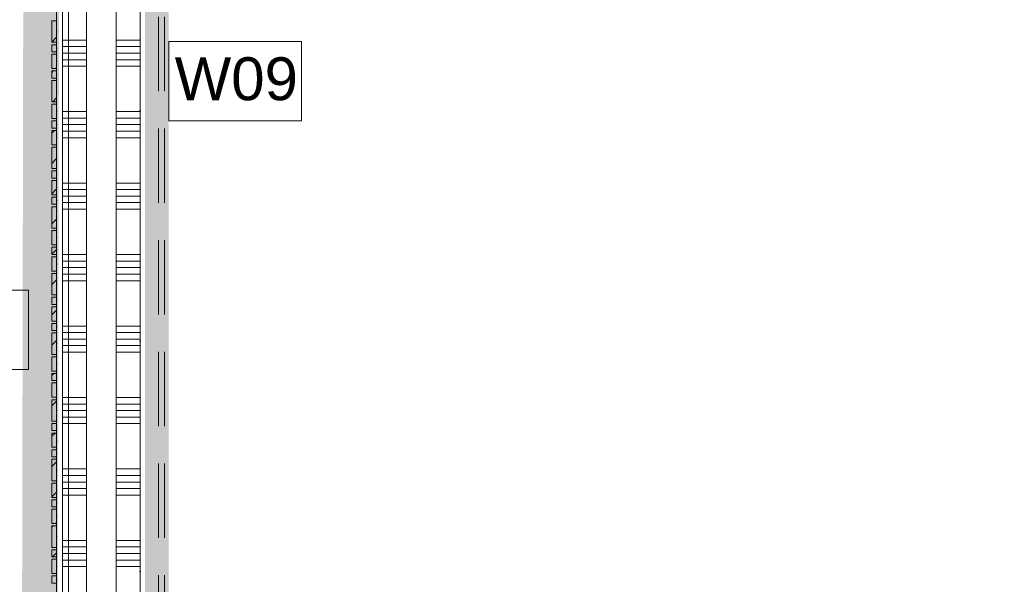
# Model space of a CAD drawing. Header units: millimetres. Extents: x -850 to 154668, y -24973 to 71030.
# Tile 136 of 212: x 30920 to 35051, y 32216 to 34586. Entities that reach past the tile are written whole.
import ezdxf

# ---------------------------------------------------------------- set-up
doc = ezdxf.new("R2010")
doc.units = ezdxf.units.MM
doc.header["$MEASUREMENT"] = 0
doc.linetypes.add('B0605', pattern=[966.67, 533.33, -233.336667, 0.003333, -200])
doc.linetypes.add('B0703', pattern=[468.700004, 312.5, -156.200004])
for name, color, linetype in [('42 Binnenwandafw', 7, 'Continuous'), ('Info Wandafwerking aanduiding', 7, 'Continuous'), ('Info Wandafwerking aanduiding Doorsnede-arcering', 7, 'Continuous'), ('New_22 NC Binnenwanden', 7, 'Continuous'), ('New_22 NC Binnenwanden Doorsnede-arcering', 7, 'Continuous'), ('New_22 NC Binnenwanden Laagscheidingslijnen', 7, 'Continuous'), ('New_Info Wandafwerking aanduiding', 7, 'Continuous'), ('New_Info Wandafwerking aanduiding Doorsnede-arcering', 7, 'Continuous')]:
    doc.layers.add(name, color=color, linetype=linetype)
doc.styles.add('GENERATED_STYLE_1', font='txt')
pattern_1 = [(45, (0, 0), (-63.63961, 63.63961), [])]

# ---------------------------------------------------------------- blocks, each defined once
blk = doc.blocks.new('Slab_5_2', base_point=(31125.4, 29975.1))
at = {"layer": 'New_22 NC Binnenwanden', "color": 1, "linetype": 'Continuous', "lineweight": 0, "flags": 128}
blk.add_lwpolyline([(31125.4, 29975.1), (38700, 29975.1), (38700, 30275), (31425.4, 30275), (31425.4, 38644.8), (31125.4, 38644.8)], close=True, dxfattribs=at)
blk = doc.blocks.new('*X440')
at = {"layer": 'New_22 NC Binnenwanden Doorsnede-arcering', "color": 254, "linetype": 'Continuous', "lineweight": 0, "true_color": 0xe9ebeb}
for p, q in [((31200.3, 34499.8), (31100.3, 34499.8)), ((31200.3, 34472.3), (31100.3, 34472.3)), ((31200.3, 34444.9), (31100.3, 34444.9)), ((31200.3, 34417.5), (31100.3, 34417.5)), ((31200.3, 34390), (31100.3, 34390)), ((31200.3, 34199.8), (31100.3, 34199.8)), ((31200.3, 34172.3), (31100.3, 34172.3)), ((31200.3, 34144.9), (31100.3, 34144.9)), ((31200.3, 34117.5), (31100.3, 34117.5)), ((31200.3, 34090), (31100.3, 34090)), ((31200.3, 33899.8), (31100.3, 33899.8)), ((31200.3, 33872.3), (31100.3, 33872.3)), ((31200.3, 33844.9), (31100.3, 33844.9)), ((31200.3, 33817.5), (31100.3, 33817.5)), ((31200.3, 33790), (31100.3, 33790)), ((31200.3, 33599.8), (31100.3, 33599.8)), ((31200.3, 33572.3), (31100.3, 33572.3)), ((31200.3, 33544.9), (31100.3, 33544.9)), ((31200.3, 33517.5), (31100.3, 33517.5)), ((31200.3, 33490), (31100.3, 33490)), ((31200.3, 33299.8), (31100.3, 33299.8)), ((31200.3, 33272.3), (31100.3, 33272.3)), ((31200.3, 33244.9), (31100.3, 33244.9)), ((31200.3, 33217.5), (31100.3, 33217.5)), ((31200.3, 33190), (31100.3, 33190)), ((31200.3, 32999.8), (31100.3, 32999.8)), ((31200.3, 32972.3), (31100.3, 32972.3)), ((31200.3, 32944.9), (31100.3, 32944.9)), ((31200.3, 32917.5), (31100.3, 32917.5)), ((31200.3, 32890), (31100.3, 32890)), ((31200.3, 32699.8), (31100.3, 32699.8)), ((31200.3, 32672.3), (31100.3, 32672.3)), ((31200.3, 32644.9), (31100.3, 32644.9)), ((31200.3, 32617.5), (31100.3, 32617.5)), ((31200.3, 32590), (31100.3, 32590)), ((31200.3, 32399.8), (31100.3, 32399.8)), ((31200.3, 32372.3), (31100.3, 32372.3)), ((31200.3, 32344.9), (31100.3, 32344.9)), ((31200.3, 32317.5), (31100.3, 32317.5)), ((31200.3, 32290), (31100.3, 32290))]:
    blk.add_line(p, q, dxfattribs=at)
blk = doc.blocks.new('*X442')
at = {"layer": 'New_22 NC Binnenwanden Doorsnede-arcering', "color": 254, "linetype": 'Continuous', "lineweight": 0, "true_color": 0xe9ebeb}
for p, q in [((31384.4, 34499.8), (31325.3, 34499.8)), ((31425.3, 34499.8), (31384.4, 34499.8)), ((31384.4, 34472.3), (31325.3, 34472.3)), ((31425.3, 34472.3), (31384.4, 34472.3)), ((31384.4, 34444.9), (31325.3, 34444.9)), ((31384.4, 34417.5), (31325.3, 34417.5)), ((31425.3, 34444.9), (31384.4, 34444.9)), ((31425.3, 34417.5), (31384.4, 34417.5)), ((31384.4, 34390), (31325.3, 34390)), ((31425.3, 34390), (31384.4, 34390)), ((31384.4, 34199.8), (31325.3, 34199.8)), ((31425.3, 34199.8), (31384.4, 34199.8)), ((31384.4, 34172.3), (31325.3, 34172.3)), ((31425.3, 34172.3), (31384.4, 34172.3)), ((31384.4, 34144.9), (31325.3, 34144.9)), ((31384.4, 34117.5), (31325.3, 34117.5)), ((31425.3, 34144.9), (31384.4, 34144.9)), ((31425.3, 34117.5), (31384.4, 34117.5)), ((31384.4, 34090), (31325.3, 34090)), ((31425.3, 34090), (31384.4, 34090)), ((31384.4, 33899.8), (31325.3, 33899.8)), ((31384.4, 33872.3), (31325.3, 33872.3)), ((31425.3, 33899.8), (31384.4, 33899.8)), ((31425.3, 33872.3), (31384.4, 33872.3)), ((31384.4, 33844.9), (31325.3, 33844.9)), ((31425.3, 33844.9), (31384.4, 33844.9)), ((31384.4, 33817.5), (31325.3, 33817.5)), ((31384.4, 33790), (31325.3, 33790)), ((31425.3, 33817.5), (31384.4, 33817.5)), ((31425.3, 33790), (31384.4, 33790)), ((31384.4, 33599.8), (31325.3, 33599.8)), ((31425.3, 33599.8), (31384.4, 33599.8)), ((31384.4, 33572.3), (31325.3, 33572.3)), ((31384.4, 33544.9), (31325.3, 33544.9)), ((31425.3, 33572.3), (31384.4, 33572.3)), ((31425.3, 33544.9), (31384.4, 33544.9)), ((31384.4, 33517.5), (31325.3, 33517.5)), ((31425.3, 33517.5), (31384.4, 33517.5)), ((31384.4, 33490), (31325.3, 33490)), ((31425.3, 33490), (31384.4, 33490)), ((31384.4, 33299.8), (31325.3, 33299.8)), ((31425.3, 33299.8), (31384.4, 33299.8)), ((31384.4, 33272.3), (31325.3, 33272.3)), ((31425.3, 33272.3), (31384.4, 33272.3)), ((31384.4, 33244.9), (31325.3, 33244.9)), ((31384.4, 33217.5), (31325.3, 33217.5)), ((31425.3, 33244.9), (31384.4, 33244.9)), ((31425.3, 33217.5), (31384.4, 33217.5)), ((31384.4, 33190), (31325.3, 33190)), ((31425.3, 33190), (31384.4, 33190)), ((31384.4, 32999.8), (31325.3, 32999.8)), ((31384.4, 32972.3), (31325.3, 32972.3)), ((31425.3, 32999.8), (31384.4, 32999.8)), ((31425.3, 32972.3), (31384.4, 32972.3)), ((31384.4, 32944.9), (31325.3, 32944.9)), ((31425.3, 32944.9), (31384.4, 32944.9)), ((31384.4, 32917.5), (31325.3, 32917.5)), ((31384.4, 32890), (31325.3, 32890)), ((31425.3, 32917.5), (31384.4, 32917.5)), ((31425.3, 32890), (31384.4, 32890)), ((31384.4, 32699.8), (31325.3, 32699.8)), ((31384.4, 32672.3), (31325.3, 32672.3)), ((31425.3, 32699.8), (31384.4, 32699.8)), ((31425.3, 32672.3), (31384.4, 32672.3)), ((31384.4, 32644.9), (31325.3, 32644.9)), ((31425.3, 32644.9), (31384.4, 32644.9)), ((31384.4, 32617.5), (31325.3, 32617.5)), ((31384.4, 32590), (31325.3, 32590)), ((31425.3, 32617.5), (31384.4, 32617.5)), ((31425.3, 32590), (31384.4, 32590)), ((31384.4, 32399.8), (31325.3, 32399.8)), ((31425.3, 32399.8), (31384.4, 32399.8)), ((31384.4, 32372.3), (31325.3, 32372.3)), ((31384.4, 32344.9), (31325.3, 32344.9)), ((31425.3, 32372.3), (31384.4, 32372.3)), ((31425.3, 32344.9), (31384.4, 32344.9)), ((31384.4, 32317.5), (31325.3, 32317.5)), ((31425.3, 32317.5), (31384.4, 32317.5)), ((31384.4, 32290), (31325.3, 32290)), ((31425.3, 32290), (31384.4, 32290))]:
    blk.add_line(p, q, dxfattribs=at)
blk = doc.blocks.new('Wall_75_2', base_point=(31275.3, 30125))
at = {"layer": 'New_22 NC Binnenwanden', "color": 8, "linetype": 'Continuous', "lineweight": 0, "true_color": 0x778488, "flags": 128}
for points in [[(31100.4, 38644.9), (31100.3, 30075)], [(31425.3, 30275), (31425.4, 38644.9)]]:
    blk.add_lwpolyline(points, dxfattribs=at)
at = {"layer": 'New_22 NC Binnenwanden Laagscheidingslijnen', "color": 8, "linetype": 'Continuous', "lineweight": 0, "true_color": 0x778488}
for p, q in [((31200.4, 38644.9), (31200.3, 30250)), ((31325.3, 30275), (31325.4, 38644.9))]:
    blk.add_line(p, q, dxfattribs=at)
at = {"layer": 'New_22 NC Binnenwanden', "color": 8, "lineweight": 0, "true_color": 0x778488}
for name in ['*X440', '*X442']:
    blk.add_blockref(name, (0, 0), dxfattribs=at)
blk = doc.blocks.new('Curtain Wall_82_2')
at = {"layer": 'New_22 NC Binnenwanden Doorsnede-arcering', "linetype": 'Continuous', "lineweight": 0, "true_color": 0x000000}
h = blk.add_hatch(dxfattribs=at)
h.set_pattern_fill('310_Naaldhout__01__0002', color=18, style=0, pattern_type=2)
h.set_pattern_definition(pattern_1)
h.paths.add_polyline_path([(31055.1, 34490.6), (31075.1, 34490.6), (31075.1, 34580.6), (31055.1, 34580.6)])
h = blk.add_hatch(dxfattribs=at)
h.set_pattern_fill('310_Naaldhout__01__0002', color=18, style=0, pattern_type=2)
h.set_pattern_definition(pattern_1)
h.paths.add_polyline_path([(31055.1, 34450.6), (31075.1, 34450.6), (31075.1, 34480.6), (31055.1, 34480.6)])
h = blk.add_hatch(dxfattribs=at)
h.set_pattern_fill('310_Naaldhout__01__0002', color=18, style=0, pattern_type=2)
h.set_pattern_definition(pattern_1)
h.paths.add_polyline_path([(31055.1, 34380.6), (31075.1, 34380.6), (31075.1, 34440.6), (31055.1, 34440.6)])
h = blk.add_hatch(dxfattribs=at)
h.set_pattern_fill('310_Naaldhout__01__0002', color=18, style=0, pattern_type=2)
h.set_pattern_definition(pattern_1)
h.paths.add_polyline_path([(31055.1, 34340.6), (31075.1, 34340.6), (31075.1, 34370.6), (31055.1, 34370.6)])
h = blk.add_hatch(dxfattribs=at)
h.set_pattern_fill('310_Naaldhout__01__0002', color=18, style=0, pattern_type=2)
h.set_pattern_definition(pattern_1)
h.paths.add_polyline_path([(31055.1, 34240.6), (31075.1, 34240.6), (31075.1, 34330.6), (31055.1, 34330.6)])
h = blk.add_hatch(dxfattribs=at)
h.set_pattern_fill('310_Naaldhout__01__0002', color=18, style=0, pattern_type=2)
h.set_pattern_definition(pattern_1)
h.paths.add_polyline_path([(31055.1, 34170.6), (31075.1, 34170.6), (31075.1, 34230.6), (31055.1, 34230.6)])
h = blk.add_hatch(dxfattribs=at)
h.set_pattern_fill('310_Naaldhout__01__0002', color=18, style=0, pattern_type=2)
h.set_pattern_definition(pattern_1)
h.paths.add_polyline_path([(31055.1, 34130.6), (31075.1, 34130.6), (31075.1, 34160.6), (31055.1, 34160.6)])
h = blk.add_hatch(dxfattribs=at)
h.set_pattern_fill('310_Naaldhout__01__0002', color=18, style=0, pattern_type=2)
h.set_pattern_definition(pattern_1)
h.paths.add_polyline_path([(31055.1, 34060.6), (31075.1, 34060.6), (31075.1, 34120.6), (31055.1, 34120.6)])
h = blk.add_hatch(dxfattribs=at)
h.set_pattern_fill('310_Naaldhout__01__0002', color=18, style=0, pattern_type=2)
h.set_pattern_definition(pattern_1)
h.paths.add_polyline_path([(31055.1, 33960.6), (31075.1, 33960.6), (31075.1, 34050.6), (31055.1, 34050.6)])
h = blk.add_hatch(dxfattribs=at)
h.set_pattern_fill('310_Naaldhout__01__0002', color=18, style=0, pattern_type=2)
h.set_pattern_definition(pattern_1)
h.paths.add_polyline_path([(31055.1, 33920.6), (31075.1, 33920.6), (31075.1, 33950.6), (31055.1, 33950.6)])
h = blk.add_hatch(dxfattribs=at)
h.set_pattern_fill('310_Naaldhout__01__0002', color=18, style=0, pattern_type=2)
h.set_pattern_definition(pattern_1)
h.paths.add_polyline_path([(31055.1, 33850.6), (31075.1, 33850.6), (31075.1, 33910.6), (31055.1, 33910.6)])
h = blk.add_hatch(dxfattribs=at)
h.set_pattern_fill('310_Naaldhout__01__0002', color=18, style=0, pattern_type=2)
h.set_pattern_definition(pattern_1)
h.paths.add_polyline_path([(31055.1, 33810.6), (31075.1, 33810.6), (31075.1, 33840.6), (31055.1, 33840.6)])
h = blk.add_hatch(dxfattribs=at)
h.set_pattern_fill('310_Naaldhout__01__0002', color=18, style=0, pattern_type=2)
h.set_pattern_definition(pattern_1)
h.paths.add_polyline_path([(31055.1, 33710.6), (31075.1, 33710.6), (31075.1, 33800.6), (31055.1, 33800.6)])
h = blk.add_hatch(dxfattribs=at)
h.set_pattern_fill('310_Naaldhout__01__0002', color=18, style=0, pattern_type=2)
h.set_pattern_definition(pattern_1)
h.paths.add_polyline_path([(31055.1, 33640.6), (31075.1, 33640.6), (31075.1, 33700.6), (31055.1, 33700.6)])
h = blk.add_hatch(dxfattribs=at)
h.set_pattern_fill('310_Naaldhout__01__0002', color=18, style=0, pattern_type=2)
h.set_pattern_definition(pattern_1)
h.paths.add_polyline_path([(31055.1, 33600.6), (31075.1, 33600.6), (31075.1, 33630.6), (31055.1, 33630.6)])
h = blk.add_hatch(dxfattribs=at)
h.set_pattern_fill('310_Naaldhout__01__0002', color=18, style=0, pattern_type=2)
h.set_pattern_definition(pattern_1)
h.paths.add_polyline_path([(31055.1, 33530.6), (31075.1, 33530.6), (31075.1, 33590.6), (31055.1, 33590.6)])
h = blk.add_hatch(dxfattribs=at)
h.set_pattern_fill('310_Naaldhout__01__0002', color=18, style=0, pattern_type=2)
h.set_pattern_definition(pattern_1)
h.paths.add_polyline_path([(31055, 33430.6), (31075, 33430.6), (31075.1, 33520.6), (31055.1, 33520.6)])
h = blk.add_hatch(dxfattribs=at)
h.set_pattern_fill('310_Naaldhout__01__0002', color=18, style=0, pattern_type=2)
h.set_pattern_definition(pattern_1)
h.paths.add_polyline_path([(31055, 33390.6), (31075, 33390.6), (31075, 33420.6), (31055, 33420.6)])
h = blk.add_hatch(dxfattribs=at)
h.set_pattern_fill('310_Naaldhout__01__0002', color=18, style=0, pattern_type=2)
h.set_pattern_definition(pattern_1)
h.paths.add_polyline_path([(31055, 33320.6), (31075, 33320.6), (31075, 33380.6), (31055, 33380.6)])
h = blk.add_hatch(dxfattribs=at)
h.set_pattern_fill('310_Naaldhout__01__0002', color=18, style=0, pattern_type=2)
h.set_pattern_definition(pattern_1)
h.paths.add_polyline_path([(31055, 33280.6), (31075, 33280.6), (31075, 33310.6), (31055, 33310.6)])
h = blk.add_hatch(dxfattribs=at)
h.set_pattern_fill('310_Naaldhout__01__0002', color=18, style=0, pattern_type=2)
h.set_pattern_definition(pattern_1)
h.paths.add_polyline_path([(31055, 33180.6), (31075, 33180.6), (31075, 33270.6), (31055, 33270.6)])
h = blk.add_hatch(dxfattribs=at)
h.set_pattern_fill('310_Naaldhout__01__0002', color=18, style=0, pattern_type=2)
h.set_pattern_definition(pattern_1)
h.paths.add_polyline_path([(31055, 33110.6), (31075, 33110.6), (31075, 33170.6), (31055, 33170.6)])
h = blk.add_hatch(dxfattribs=at)
h.set_pattern_fill('310_Naaldhout__01__0002', color=18, style=0, pattern_type=2)
h.set_pattern_definition(pattern_1)
h.paths.add_polyline_path([(31055, 33070.6), (31075, 33070.6), (31075, 33100.6), (31055, 33100.6)])
h = blk.add_hatch(dxfattribs=at)
h.set_pattern_fill('310_Naaldhout__01__0002', color=18, style=0, pattern_type=2)
h.set_pattern_definition(pattern_1)
h.paths.add_polyline_path([(31055, 33000.6), (31075, 33000.6), (31075, 33060.6), (31055, 33060.6)])
h = blk.add_hatch(dxfattribs=at)
h.set_pattern_fill('310_Naaldhout__01__0002', color=18, style=0, pattern_type=2)
h.set_pattern_definition(pattern_1)
h.paths.add_polyline_path([(31055, 32900.6), (31075, 32900.6), (31075, 32990.6), (31055, 32990.6)])
h = blk.add_hatch(dxfattribs=at)
h.set_pattern_fill('310_Naaldhout__01__0002', color=18, style=0, pattern_type=2)
h.set_pattern_definition(pattern_1)
h.paths.add_polyline_path([(31055, 32860.6), (31075, 32860.6), (31075, 32890.6), (31055, 32890.6)])
h = blk.add_hatch(dxfattribs=at)
h.set_pattern_fill('310_Naaldhout__01__0002', color=18, style=0, pattern_type=2)
h.set_pattern_definition(pattern_1)
h.paths.add_polyline_path([(31055, 32790.6), (31075, 32790.6), (31075, 32850.6), (31055, 32850.6)])
h = blk.add_hatch(dxfattribs=at)
h.set_pattern_fill('310_Naaldhout__01__0002', color=18, style=0, pattern_type=2)
h.set_pattern_definition(pattern_1)
h.paths.add_polyline_path([(31055, 32750.6), (31075, 32750.6), (31075, 32780.6), (31055, 32780.6)])
h = blk.add_hatch(dxfattribs=at)
h.set_pattern_fill('310_Naaldhout__01__0002', color=18, style=0, pattern_type=2)
h.set_pattern_definition(pattern_1)
h.paths.add_polyline_path([(31055, 32650.6), (31075, 32650.6), (31075, 32740.6), (31055, 32740.6)])
h = blk.add_hatch(dxfattribs=at)
h.set_pattern_fill('310_Naaldhout__01__0002', color=18, style=0, pattern_type=2)
h.set_pattern_definition(pattern_1)
h.paths.add_polyline_path([(31055, 32580.6), (31075, 32580.6), (31075, 32640.6), (31055, 32640.6)])
h = blk.add_hatch(dxfattribs=at)
h.set_pattern_fill('310_Naaldhout__01__0002', color=18, style=0, pattern_type=2)
h.set_pattern_definition(pattern_1)
h.paths.add_polyline_path([(31055, 32540.6), (31075, 32540.6), (31075, 32570.6), (31055, 32570.6)])
h = blk.add_hatch(dxfattribs=at)
h.set_pattern_fill('310_Naaldhout__01__0002', color=18, style=0, pattern_type=2)
h.set_pattern_definition(pattern_1)
h.paths.add_polyline_path([(31055, 32470.6), (31075, 32470.6), (31075, 32530.6), (31055, 32530.6)])
h = blk.add_hatch(dxfattribs=at)
h.set_pattern_fill('310_Naaldhout__01__0002', color=18, style=0, pattern_type=2)
h.set_pattern_definition(pattern_1)
h.paths.add_polyline_path([(31055, 32370.6), (31075, 32370.6), (31075, 32460.6), (31055, 32460.6)])
h = blk.add_hatch(dxfattribs=at)
h.set_pattern_fill('310_Naaldhout__01__0002', color=18, style=0, pattern_type=2)
h.set_pattern_definition(pattern_1)
h.paths.add_polyline_path([(31055, 32330.6), (31075, 32330.6), (31075, 32360.6), (31055, 32360.6)])
h = blk.add_hatch(dxfattribs=at)
h.set_pattern_fill('310_Naaldhout__01__0002', color=18, style=0, pattern_type=2)
h.set_pattern_definition(pattern_1)
h.paths.add_polyline_path([(31055, 32260.6), (31075, 32260.6), (31075, 32320.6), (31055, 32320.6)])
h = blk.add_hatch(dxfattribs=at)
h.set_pattern_fill('310_Naaldhout__01__0002', color=18, style=0, pattern_type=2)
h.set_pattern_definition(pattern_1)
h.paths.add_polyline_path([(31055, 32220.6), (31075, 32220.6), (31075, 32250.6), (31055, 32250.6)])
at = {"layer": 'New_22 NC Binnenwanden', "color": 9, "linetype": 'B0703', "lineweight": 0}
for p, q in [((31075.1, 34620.6), (31075.1, 34535.6)), ((31075.1, 34535.6), (31075.1, 34465.6)), ((31075.1, 34465.6), (31075.1, 34410.6)), ((31075.1, 34410.6), (31075.1, 34355.6)), ((31075.1, 34355.6), (31075.1, 34285.6)), ((31075.1, 34285.6), (31075.1, 34200.6)), ((31075.1, 34200.6), (31075.1, 34145.6)), ((31075.1, 34145.6), (31075.1, 34090.6)), ((31075.1, 34090.6), (31075.1, 34005.6)), ((31075.1, 34005.6), (31075.1, 33935.6)), ((31075.1, 33935.6), (31075.1, 33880.6)), ((31075.1, 33880.6), (31075.1, 33825.6)), ((31075.1, 33825.6), (31075.1, 33755.6)), ((31075.1, 33755.6), (31075.1, 33670.6)), ((31075.1, 33670.6), (31075.1, 33615.6)), ((31075.1, 33615.6), (31075.1, 33560.6)), ((31075.1, 33560.6), (31075.1, 33475.6)), ((31075.1, 33475.6), (31075, 33405.6)), ((31075, 33405.6), (31075, 33350.6)), ((31075, 33350.6), (31075, 33295.6)), ((31075, 33295.6), (31075, 33225.6)), ((31075, 33225.6), (31075, 33140.6)), ((31075, 33140.6), (31075, 33085.6)), ((31075, 33085.6), (31075, 33030.6)), ((31075, 33030.6), (31075, 32945.6)), ((31075, 32945.6), (31075, 32875.6)), ((31075, 32875.6), (31075, 32820.6)), ((31075, 32820.6), (31075, 32765.6)), ((31075, 32765.6), (31075, 32695.6)), ((31075, 32695.6), (31075, 32610.6)), ((31075, 32610.6), (31075, 32555.6)), ((31075, 32555.6), (31075, 32500.6)), ((31075, 32500.6), (31075, 32415.6)), ((31075, 32415.6), (31075, 32345.6)), ((31075, 32345.6), (31075, 32290.6)), ((31075, 32290.6), (31075, 32235.6)), ((31075, 32235.6), (31075, 32165.6))]:
    blk.add_line(p, q, dxfattribs=at)
at = {"layer": 'New_22 NC Binnenwanden', "color": 1, "linetype": 'Continuous', "lineweight": 0}
for p, q in [((31075.1, 34535.6), (31075.1, 34620.6)), ((31075.1, 34465.6), (31075.1, 34535.6)), ((31075.1, 34410.6), (31075.1, 34465.6)), ((31075.1, 34355.6), (31075.1, 34410.6)), ((31075.1, 34285.6), (31075.1, 34355.6)), ((31075.1, 34200.6), (31075.1, 34285.6)), ((31075.1, 34145.6), (31075.1, 34200.6)), ((31075.1, 34090.6), (31075.1, 34145.6)), ((31075.1, 34005.6), (31075.1, 34090.6)), ((31075.1, 33935.6), (31075.1, 34005.6)), ((31075.1, 33880.6), (31075.1, 33935.6)), ((31075.1, 33825.6), (31075.1, 33880.6)), ((31075.1, 33755.6), (31075.1, 33825.6)), ((31075.1, 33670.6), (31075.1, 33755.6)), ((31075.1, 33615.6), (31075.1, 33670.6)), ((31075.1, 33560.6), (31075.1, 33615.6)), ((31075.1, 33475.6), (31075.1, 33560.6)), ((31075, 33405.6), (31075.1, 33475.6)), ((31075, 33350.6), (31075, 33405.6)), ((31075, 33295.6), (31075, 33350.6)), ((31075, 33225.6), (31075, 33295.6)), ((31075, 33140.6), (31075, 33225.6)), ((31075, 33085.6), (31075, 33140.6)), ((31075, 33030.6), (31075, 33085.6)), ((31075, 32945.6), (31075, 33030.6)), ((31075, 32875.6), (31075, 32945.6)), ((31075, 32820.6), (31075, 32875.6)), ((31075, 32765.6), (31075, 32820.6)), ((31075, 32695.6), (31075, 32765.6)), ((31075, 32610.6), (31075, 32695.6)), ((31075, 32555.6), (31075, 32610.6)), ((31075, 32500.6), (31075, 32555.6)), ((31075, 32415.6), (31075, 32500.6)), ((31075, 32345.6), (31075, 32415.6)), ((31075, 32290.6), (31075, 32345.6)), ((31075, 32235.6), (31075, 32290.6)), ((31075, 32165.6), (31075, 32235.6))]:
    blk.add_line(p, q, dxfattribs=at)
at = {"layer": 'New_22 NC Binnenwanden', "color": 7, "linetype": 'Continuous', "lineweight": 0}
for p, q in [((31055.1, 34580.6), (31055.1, 34490.6)), ((31075.1, 34580.6), (31055.1, 34580.6)), ((31075.1, 34580.6), (31075.1, 34490.6)), ((31075.1, 34490.6), (31055.1, 34490.6)), ((31055.1, 34480.6), (31055.1, 34450.6)), ((31075.1, 34480.6), (31055.1, 34480.6)), ((31075.1, 34450.6), (31055.1, 34450.6)), ((31075.1, 34480.6), (31075.1, 34450.6)), ((31055.1, 34440.6), (31055.1, 34380.6)), ((31075.1, 34440.6), (31055.1, 34440.6)), ((31075.1, 34440.6), (31075.1, 34380.6)), ((31075.1, 34380.6), (31055.1, 34380.6)), ((31055.1, 34370.6), (31055.1, 34340.6)), ((31075.1, 34370.6), (31055.1, 34370.6)), ((31075.1, 34370.6), (31075.1, 34340.6)), ((31075.1, 34340.6), (31055.1, 34340.6)), ((31055.1, 34330.6), (31055.1, 34240.6)), ((31075.1, 34330.6), (31055.1, 34330.6)), ((31075.1, 34330.6), (31075.1, 34240.6)), ((31075.1, 34240.6), (31055.1, 34240.6)), ((31055.1, 34230.6), (31055.1, 34170.6)), ((31075.1, 34230.6), (31055.1, 34230.6)), ((31075.1, 34230.6), (31075.1, 34170.6)), ((31075.1, 34170.6), (31055.1, 34170.6)), ((31055.1, 34160.6), (31055.1, 34130.6)), ((31075.1, 34160.6), (31055.1, 34160.6)), ((31075.1, 34160.6), (31075.1, 34130.6)), ((31075.1, 34130.6), (31055.1, 34130.6)), ((31055.1, 34120.6), (31055.1, 34060.6)), ((31075.1, 34120.6), (31055.1, 34120.6)), ((31075.1, 34120.6), (31075.1, 34060.6)), ((31075.1, 34060.6), (31055.1, 34060.6)), ((31055.1, 34050.6), (31055.1, 33960.6)), ((31075.1, 34050.6), (31055.1, 34050.6)), ((31075.1, 34050.6), (31075.1, 33960.6)), ((31075.1, 33960.6), (31055.1, 33960.6)), ((31055.1, 33950.6), (31055.1, 33920.6)), ((31075.1, 33950.6), (31055.1, 33950.6)), ((31075.1, 33920.6), (31055.1, 33920.6)), ((31055.1, 33910.6), (31055.1, 33850.6)), ((31075.1, 33910.6), (31055.1, 33910.6)), ((31075.1, 33950.6), (31075.1, 33920.6)), ((31075.1, 33910.6), (31075.1, 33850.6)), ((31075.1, 33850.6), (31055.1, 33850.6)), ((31055.1, 33840.6), (31055.1, 33810.6)), ((31075.1, 33840.6), (31055.1, 33840.6)), ((31075.1, 33840.6), (31075.1, 33810.6)), ((31075.1, 33810.6), (31055.1, 33810.6)), ((31055.1, 33800.6), (31055.1, 33710.6)), ((31075.1, 33800.6), (31055.1, 33800.6)), ((31075.1, 33800.6), (31075.1, 33710.6)), ((31075.1, 33710.6), (31055.1, 33710.6)), ((31055.1, 33700.6), (31055.1, 33640.6)), ((31075.1, 33700.6), (31055.1, 33700.6)), ((31075.1, 33700.6), (31075.1, 33640.6)), ((31075.1, 33640.6), (31055.1, 33640.6)), ((31055.1, 33630.6), (31055.1, 33600.6)), ((31075.1, 33630.6), (31055.1, 33630.6)), ((31075.1, 33630.6), (31075.1, 33600.6)), ((31075.1, 33600.6), (31055.1, 33600.6)), ((31055.1, 33590.6), (31055.1, 33530.6)), ((31075.1, 33590.6), (31055.1, 33590.6)), ((31075.1, 33590.6), (31075.1, 33530.6)), ((31055.1, 33520.6), (31055, 33430.6)), ((31075.1, 33530.6), (31055.1, 33530.6)), ((31075.1, 33520.6), (31055.1, 33520.6)), ((31075.1, 33520.6), (31075, 33430.6)), ((31075, 33430.6), (31055, 33430.6)), ((31055, 33420.6), (31055, 33390.6)), ((31075, 33420.6), (31055, 33420.6)), ((31075, 33420.6), (31075, 33390.6)), ((31075, 33390.6), (31055, 33390.6)), ((31055, 33380.6), (31055, 33320.6)), ((31075, 33380.6), (31055, 33380.6)), ((31075, 33380.6), (31075, 33320.6)), ((31075, 33320.6), (31055, 33320.6)), ((31055, 33310.6), (31055, 33280.6)), ((31075, 33310.6), (31055, 33310.6)), ((31075, 33310.6), (31075, 33280.6)), ((31075, 33280.6), (31055, 33280.6)), ((31055, 33270.6), (31055, 33180.6)), ((31075, 33270.6), (31055, 33270.6)), ((31075, 33270.6), (31075, 33180.6)), ((31075, 33180.6), (31055, 33180.6)), ((31055, 33170.6), (31055, 33110.6)), ((31075, 33170.6), (31055, 33170.6)), ((31075, 33170.6), (31075, 33110.6)), ((31075, 33110.6), (31055, 33110.6)), ((31055, 33100.6), (31055, 33070.6)), ((31075, 33100.6), (31055, 33100.6)), ((31075, 33100.6), (31075, 33070.6)), ((31075, 33070.6), (31055, 33070.6)), ((31055, 33060.6), (31055, 33000.6)), ((31075, 33060.6), (31055, 33060.6)), ((31075, 33060.6), (31075, 33000.6)), ((31075, 33000.6), (31055, 33000.6)), ((31055, 32990.6), (31055, 32900.6)), ((31075, 32990.6), (31055, 32990.6)), ((31075, 32990.6), (31075, 32900.6)), ((31075, 32900.6), (31055, 32900.6)), ((31055, 32890.6), (31055, 32860.6)), ((31075, 32890.6), (31055, 32890.6)), ((31075, 32890.6), (31075, 32860.6)), ((31075, 32860.6), (31055, 32860.6)), ((31055, 32850.6), (31055, 32790.6)), ((31075, 32850.6), (31055, 32850.6)), ((31075, 32850.6), (31075, 32790.6)), ((31075, 32790.6), (31055, 32790.6)), ((31055, 32780.6), (31055, 32750.6)), ((31075, 32780.6), (31055, 32780.6)), ((31075, 32780.6), (31075, 32750.6)), ((31075, 32750.6), (31055, 32750.6)), ((31055, 32740.6), (31055, 32650.6)), ((31075, 32740.6), (31055, 32740.6)), ((31075, 32740.6), (31075, 32650.6)), ((31075, 32650.6), (31055, 32650.6)), ((31055, 32640.6), (31055, 32580.6)), ((31075, 32640.6), (31055, 32640.6)), ((31075, 32640.6), (31075, 32580.6)), ((31075, 32580.6), (31055, 32580.6)), ((31055, 32570.6), (31055, 32540.6)), ((31075, 32570.6), (31055, 32570.6)), ((31075, 32570.6), (31075, 32540.6)), ((31075, 32540.6), (31055, 32540.6)), ((31055, 32530.6), (31055, 32470.6)), ((31075, 32530.6), (31055, 32530.6)), ((31075, 32530.6), (31075, 32470.6)), ((31075, 32470.6), (31055, 32470.6)), ((31055, 32460.6), (31055, 32370.6)), ((31075, 32460.6), (31055, 32460.6)), ((31075, 32460.6), (31075, 32370.6)), ((31075, 32370.6), (31055, 32370.6)), ((31055, 32360.6), (31055, 32330.6)), ((31075, 32360.6), (31055, 32360.6)), ((31075, 32360.6), (31075, 32330.6)), ((31075, 32330.6), (31055, 32330.6)), ((31055, 32320.6), (31055, 32260.6)), ((31075, 32320.6), (31055, 32320.6)), ((31075, 32320.6), (31075, 32260.6)), ((31075, 32260.6), (31055, 32260.6)), ((31055, 32250.6), (31055, 32220.6)), ((31075, 32250.6), (31055, 32250.6)), ((31075, 32220.6), (31055, 32220.6)), ((31075, 32250.6), (31075, 32220.6))]:
    blk.add_line(p, q, dxfattribs=at)
at = {"layer": 'New_22 NC Binnenwanden', "color": 9, "linetype": 'B0703', "lineweight": 0}
for p in [(31075.1, 34535.6), (31075.1, 34465.6), (31075.1, 34410.6), (31075.1, 34355.6), (31075.1, 34285.6), (31075.1, 34200.6), (31075.1, 34145.6), (31075.1, 34090.6), (31075.1, 34005.6), (31075.1, 33935.6), (31075.1, 33880.6), (31075.1, 33825.6), (31075.1, 33755.6), (31075.1, 33670.6), (31075.1, 33615.6), (31075.1, 33560.6), (31075.1, 33475.6), (31075, 33405.6), (31075, 33350.6), (31075, 33295.6), (31075, 33225.6), (31075, 33140.6), (31075, 33085.6), (31075, 33030.6), (31075, 32945.6), (31075, 32875.6), (31075, 32820.6), (31075, 32765.6), (31075, 32695.6), (31075, 32610.6), (31075, 32555.6), (31075, 32500.6), (31075, 32415.6), (31075, 32345.6), (31075, 32290.6), (31075, 32235.6)]:
    blk.add_point(p, dxfattribs=at)
at = {"layer": 'New_22 NC Binnenwanden', "color": 1, "linetype": 'Continuous', "lineweight": 0}
for p in [(31075.1, 34535.6), (31075.1, 34465.6), (31075.1, 34410.6), (31075.1, 34355.6), (31075.1, 34285.6), (31075.1, 34200.6), (31075.1, 34145.6), (31075.1, 34090.6), (31075.1, 34005.6), (31075.1, 33935.6), (31075.1, 33880.6), (31075.1, 33825.6), (31075.1, 33755.6), (31075.1, 33670.6), (31075.1, 33615.6), (31075.1, 33560.6), (31075.1, 33475.6), (31075, 33405.6), (31075, 33350.6), (31075, 33295.6), (31075, 33225.6), (31075, 33140.6), (31075, 33085.6), (31075, 33030.6), (31075, 32945.6), (31075, 32875.6), (31075, 32820.6), (31075, 32765.6), (31075, 32695.6), (31075, 32610.6), (31075, 32555.6), (31075, 32500.6), (31075, 32415.6), (31075, 32345.6), (31075, 32290.6), (31075, 32235.6)]:
    blk.add_point(p, dxfattribs=at)
blk = doc.blocks.new('Wall_330_2', base_point=(31445.3, 30295.5))
at = {"layer": 'Info Wandafwerking aanduiding Doorsnede-arcering', "linetype": 'Continuous', "lineweight": 0, "true_color": 0x0ba833}
blk.add_hatch(color=104, dxfattribs=at).paths.add_polyline_path([(31445.4, 38525.5), (31445.3, 30395.5), (31545.3, 30395.5), (31545.4, 38525.5)])
blk = doc.blocks.new('Beam_1_2', base_point=(31425.4, 30536))
at = {"layer": '42 Binnenwandafw', "color": 9, "linetype": 'B0605', "lineweight": 0}
blk.add_line((31425.4, 30536), (31425.4, 38384), dxfattribs=at)
at = {"layer": '42 Binnenwandafw', "color": 9, "linetype": 'B0703', "lineweight": 0}
for p, q in [((31502.9, 30536), (31502.9, 38384)), ((31527.9, 30536), (31527.9, 38384))]:
    blk.add_line(p, q, dxfattribs=at)
blk = doc.blocks.new('Wall_622_2', base_point=(31017.6, 38528.1))
at = {"layer": 'New_Info Wandafwerking aanduiding Doorsnede-arcering', "linetype": 'Continuous', "lineweight": 0, "true_color": 0x99a3a6}
blk.add_hatch(color=253, dxfattribs=at).paths.add_polyline_path([(31076.2, 29936.8), (31092.6, 38528), (30942.6, 38528.1), (30926.2, 29936.9)])

msp = doc.modelspace()

# ---------------------------------------------------------------- linework, layer by layer
at = {"layer": 'Info Wandafwerking aanduiding', "color": 9, "linetype": 'Continuous', "lineweight": 0, "flags": 128}
msp.add_lwpolyline([(31545.4, 34493.8), (32102.2, 34493.8), (32102.2, 34160.9), (31545.4, 34160.9)], close=True, dxfattribs=at)
at = {"layer": 'New_Info Wandafwerking aanduiding', "color": 9, "linetype": 'Continuous', "lineweight": 0, "flags": 128}
msp.add_lwpolyline([(30401, 33450.1), (30957.9, 33450.1), (30957.9, 33117.2), (30401, 33117.2)], close=True, dxfattribs=at)

# ---------------------------------------------------------------- block references
at = {"layer": '42 Binnenwandafw', "color": 9, "lineweight": 0}
msp.add_blockref('Beam_1_2', (31425.4, 30536), dxfattribs=at)
at = {"layer": 'Info Wandafwerking aanduiding', "color": 1, "lineweight": 0}
msp.add_blockref('Wall_330_2', (31445.3, 30295.5), dxfattribs=at)
at = {"layer": 'New_22 NC Binnenwanden', "linetype": 'Continuous', "lineweight": 0}
msp.add_blockref('Curtain Wall_82_2', (0, 0), dxfattribs=at)
at = {"layer": 'New_22 NC Binnenwanden', "color": 8, "lineweight": 0, "true_color": 0x778488}
msp.add_blockref('Wall_75_2', (31275.3, 30125), dxfattribs=at)
at = {"layer": 'New_22 NC Binnenwanden', "color": 1, "linetype": 'Continuous', "lineweight": 0}
msp.add_blockref('Slab_5_2', (31125.4, 29975.1), dxfattribs=at)
at = {"layer": 'New_Info Wandafwerking aanduiding', "color": 1, "lineweight": 0}
msp.add_blockref('Wall_622_2', (31017.6, 38528.1), dxfattribs=at)

# ---------------------------------------------------------------- texts
at = {"layer": 'Info Wandafwerking aanduiding', "color": 2, "linetype": 'Continuous', "lineweight": 0, "insert": (31570.4, 34427.6), "char_height": 180, "attachment_point": 1, "style": 'GENERATED_STYLE_1'}
msp.add_mtext('\\A1;{\\pql;\\fArial|b0|i0|c0|p38;W09}', dxfattribs=at)

doc.saveas('drawing.dxf')
